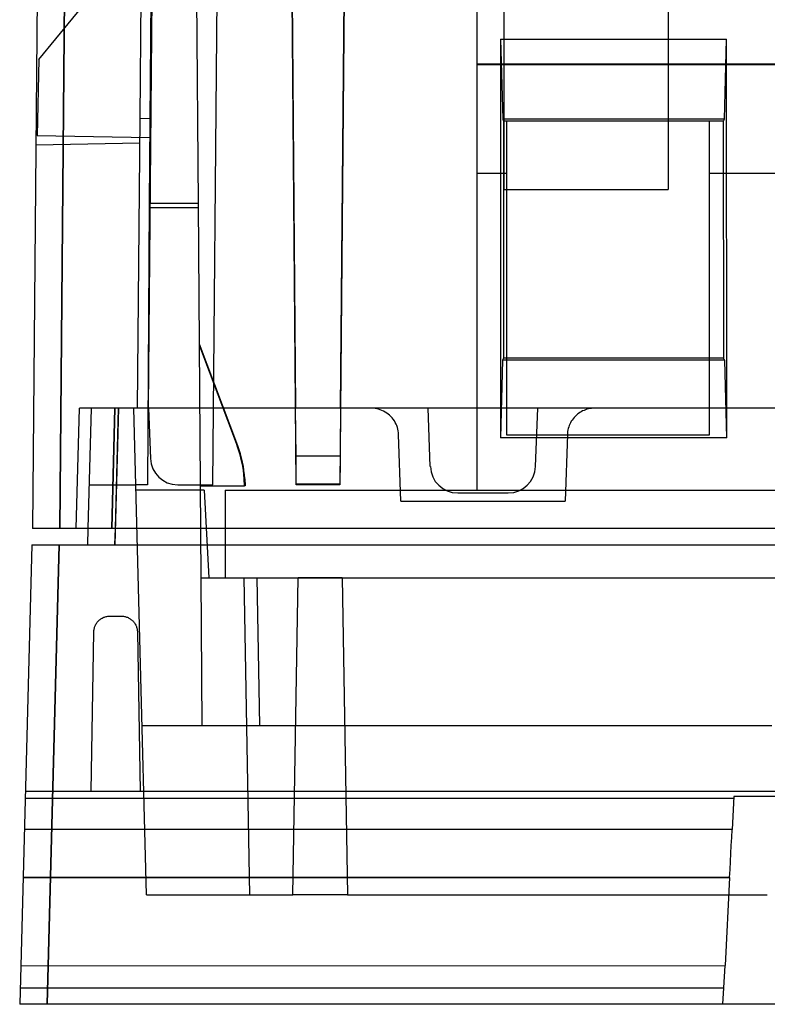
# Model space of a CAD drawing. Header units: millimetres. Extents: x 169.7 to 222.2, y -0.6 to 58.
# Tile 1 of 5: x 169.7 to 183.3, y -0.3 to 17.7. Entities that reach past the tile are written whole.
import ezdxf

# ---------------------------------------------------------------- set-up
doc = ezdxf.new("R2010")
doc.units = ezdxf.units.MM
doc.layers.add('MAIN-1', color=7, linetype='Continuous')
doc.layers.add('MAIN-2', color=7, linetype='Continuous')

msp = doc.modelspace()

# ---------------------------------------------------------------- linework, layer by layer
at = {"layer": 'MAIN-1'}
for p, q in [((170.113, 34.107), (169.888, 8.4)), ((170.388, 8.4), (170.612, 34.116)), ((178.445, 17.349), (178.44, 10.06)), ((178.445, 17.349), (182.574, 17.349)), ((178.445, 17.349), (178.483, 15.883)), ((182.536, 15.883), (182.574, 17.35)), ((182.579, 10.06), (182.574, 17.35)), ((178.483, 15.883), (178.499, 15.85)), ((182.536, 15.883), (178.483, 15.883)), ((178.499, 15.85), (178.496, 11.512)), ((182.52, 15.85), (178.499, 15.85)), ((178.559, 11.512), (178.559, 15.85)), ((181.509, 15.85), (181.509, 14.6)), ((182.26, 15.85), (182.26, 11.512)), ((182.52, 15.85), (182.536, 15.883)), ((182.523, 11.512), (182.52, 15.85)), ((178.559, 14.6), (181.509, 14.6)), ((178.478, 11.476), (178.44, 10.06)), ((182.541, 11.476), (178.478, 11.476)), ((178.497, 11.512), (178.479, 11.476)), ((182.523, 11.512), (178.496, 11.512)), ((182.54, 11.476), (182.522, 11.512)), ((182.579, 10.06), (182.541, 11.476)), ((182.579, 10.06), (178.44, 10.06)), ((169.889, 8.4), (169.888, 8.4)), ((169.89, 8.4), (169.889, 8.4)), ((169.893, 8.4), (169.89, 8.4)), ((169.896, 8.4), (169.893, 8.4)), ((169.901, 8.4), (169.896, 8.4)), ((169.906, 8.4), (169.901, 8.4)), ((169.913, 8.4), (169.906, 8.4)), ((169.92, 8.4), (169.913, 8.4)), ((169.928, 8.4), (169.92, 8.4)), ((169.938, 8.4), (169.928, 8.4)), ((169.948, 8.4), (169.938, 8.4)), ((169.959, 8.4), (169.948, 8.4)), ((169.971, 8.4), (169.959, 8.4)), ((169.984, 8.4), (169.971, 8.4)), ((169.997, 8.4), (169.984, 8.4)), ((170.012, 8.4), (169.997, 8.4)), ((170.027, 8.4), (170.012, 8.4)), ((170.043, 8.4), (170.027, 8.4)), ((170.059, 8.4), (170.043, 8.4)), ((170.077, 8.4), (170.059, 8.4)), ((170.095, 8.4), (170.077, 8.4)), ((170.113, 8.4), (170.095, 8.4)), ((170.132, 8.4), (170.113, 8.4)), ((170.152, 8.4), (170.132, 8.4)), ((170.171, 8.4), (170.152, 8.4)), ((170.192, 8.4), (170.171, 8.4)), ((170.212, 8.4), (170.192, 8.4)), ((170.233, 8.4), (170.212, 8.4)), ((170.254, 8.4), (170.233, 8.4)), ((170.275, 8.4), (170.254, 8.4)), ((170.297, 8.4), (170.275, 8.4)), ((170.319, 8.4), (170.297, 8.4)), ((170.342, 8.4), (170.319, 8.4)), ((170.365, 8.4), (170.342, 8.4)), ((170.388, 8.4), (170.365, 8.4)), ((221.431, 8.4), (170.388, 8.4)), ((170.9, 8.4), (170.893, 8.1)), ((171.392, 8.1), (171.4, 8.4)), ((169.872, 8.1), (169.652, -0.3)), ((169.872, 8.1), (169.872, 8.1)), ((169.872, 8.1), (169.874, 8.1)), ((169.874, 8.1), (169.876, 8.1)), ((169.876, 8.1), (169.88, 8.1)), ((169.88, 8.1), (169.884, 8.1)), ((169.884, 8.1), (169.89, 8.1)), ((169.89, 8.1), (169.896, 8.1)), ((169.896, 8.1), (169.903, 8.1)), ((169.903, 8.1), (169.912, 8.1)), ((169.912, 8.1), (169.921, 8.1)), ((169.921, 8.1), (169.931, 8.1)), ((169.931, 8.1), (169.942, 8.1)), ((169.942, 8.1), (169.954, 8.1)), ((169.954, 8.1), (169.967, 8.1)), ((169.967, 8.1), (169.981, 8.1)), ((169.981, 8.1), (169.995, 8.1)), ((169.995, 8.1), (170.01, 8.1)), ((170.01, 8.1), (170.026, 8.1)), ((170.026, 8.1), (170.043, 8.1)), ((170.043, 8.1), (170.06, 8.1)), ((170.06, 8.1), (170.078, 8.1)), ((170.078, 8.1), (170.096, 8.1)), ((170.096, 8.1), (170.115, 8.1)), ((170.115, 8.1), (170.135, 8.1)), ((170.135, 8.1), (170.155, 8.1)), ((170.152, -0.3), (170.372, 8.1)), ((170.155, 8.1), (170.175, 8.1)), ((170.175, 8.1), (170.195, 8.1)), ((170.195, 8.1), (170.216, 8.1)), ((170.216, 8.1), (170.237, 8.1)), ((170.237, 8.1), (170.259, 8.1)), ((170.259, 8.1), (170.281, 8.1)), ((170.281, 8.1), (170.303, 8.1)), ((170.303, 8.1), (170.325, 8.1)), ((170.325, 8.1), (170.348, 8.1)), ((170.348, 8.1), (170.371, 8.1)), ((170.372, 8.1), (221.448, 8.1)), ((169.654, -0.3), (169.652, -0.3)), ((169.652, -0.3), (169.652, -0.3)), ((169.656, -0.3), (169.654, -0.3)), ((169.66, -0.3), (169.656, -0.3)), ((169.665, -0.3), (169.66, -0.3)), ((169.671, -0.3), (169.665, -0.3)), ((169.678, -0.3), (169.671, -0.3)), ((169.686, -0.3), (169.678, -0.3)), ((169.695, -0.3), (169.686, -0.3)), ((169.705, -0.3), (169.695, -0.3)), ((169.716, -0.3), (169.705, -0.3)), ((169.728, -0.3), (169.716, -0.3)), ((169.741, -0.3), (169.728, -0.3)), ((169.755, -0.3), (169.741, -0.3)), ((169.769, -0.3), (169.755, -0.3)), ((169.784, -0.3), (169.769, -0.3)), ((169.8, -0.3), (169.784, -0.3)), ((169.817, -0.3), (169.8, -0.3)), ((169.835, -0.3), (169.817, -0.3)), ((169.853, -0.3), (169.835, -0.3)), ((169.872, -0.3), (169.853, -0.3)), ((169.891, -0.3), (169.872, -0.3)), ((169.911, -0.3), (169.891, -0.3)), ((169.931, -0.3), (169.911, -0.3)), ((169.952, -0.3), (169.931, -0.3)), ((169.973, -0.3), (169.952, -0.3)), ((169.994, -0.3), (169.973, -0.3)), ((170.016, -0.3), (169.994, -0.3)), ((170.038, -0.3), (170.016, -0.3)), ((170.06, -0.3), (170.038, -0.3)), ((170.083, -0.3), (170.06, -0.3)), ((170.106, -0.3), (170.083, -0.3)), ((170.129, -0.3), (170.106, -0.3)), ((170.153, -0.3), (170.129, -0.3)), ((185.052, -0.3), (170.153, -0.3)), ((182.51, -0.3), (182.51, -0.3))]:
    msp.add_line(p, q, dxfattribs=at)
at = {"layer": 'MAIN-2'}
for p, q in [((170.612, 34.111), (170.388, 8.4)), ((174.6, 21.578), (174.696, 10.6)), ((174.708, 9.2), (174.6, 21.578)), ((171.854, 15.902), (171.898, 20.902)), ((170.004, 16.978), (171.985, 19.4)), ((175.595, 19.407), (175.506, 9.2)), ((175.518, 10.6), (175.595, 19.407)), ((181.509, 19.1), (181.509, 15.85)), ((172.008, 10.6), (172.079, 18.739)), ((173.182, 9.2), (173.265, 18.739)), ((178.009, 18.739), (178.009, 16.9)), ((172.052, 18.682), (172.021, 14.341)), ((172.919, 14.341), (172.889, 18.68)), ((178.509, 14.6), (178.509, 18.27)), ((170.004, 16.978), (169.968, 15.586)), ((170.004, 16.978), (170.004, 16.978)), ((170.004, 16.978), (170.004, 16.978)), ((178.009, 16.9), (178.009, 9.1)), ((178.009, 16.9), (178.009, 16.9)), ((178.009, 16.9), (193.009, 16.9)), ((193.009, 16.878), (178.009, 16.878)), ((171.808, 10.6), (171.854, 15.902)), ((171.854, 15.902), (172.054, 15.9)), ((171.854, 15.902), (172.054, 15.9)), ((178.559, 15.85), (178.559, 15.85)), ((182.26, 15.85), (182.26, 15.85)), ((169.968, 15.586), (169.968, 15.586)), ((169.968, 15.586), (172.03, 15.55)), ((169.968, 15.586), (169.968, 15.586)), ((172.03, 15.55), (172.03, 15.55)), ((172.03, 15.55), (172.03, 15.55)), ((169.949, 15.417), (171.85, 15.45)), ((169.949, 15.417), (169.949, 15.417)), ((169.949, 15.417), (169.949, 15.417)), ((171.85, 15.45), (171.85, 15.45)), ((178.009, 14.9), (178.559, 14.9)), ((182.26, 14.9), (188.737, 14.9)), ((178.509, 14.6), (178.559, 14.6)), ((172.021, 14.341), (171.985, 9.2)), ((172.919, 14.341), (172.021, 14.341)), ((172.021, 14.269), (172.919, 14.269)), ((172.967, 7.5), (172.919, 14.341)), ((173.64, 9.911), (172.937, 11.773)), ((172.937, 11.741), (173.628, 9.911)), ((178.559, 10.11), (178.559, 11.512)), ((182.26, 11.512), (182.26, 10.11)), ((170.685, 8.4), (170.743, 10.6)), ((170.685, 8.4), (170.743, 10.6)), ((170.685, 8.4), (170.743, 10.6)), ((170.745, 10.6), (170.743, 10.6)), ((170.743, 10.6), (170.743, 10.6)), ((170.743, 10.6), (170.743, 10.6)), ((170.749, 10.6), (170.745, 10.6)), ((170.754, 10.6), (170.749, 10.6)), ((170.76, 10.6), (170.754, 10.6)), ((170.767, 10.6), (170.76, 10.6)), ((170.776, 10.6), (170.767, 10.6)), ((170.786, 10.6), (170.776, 10.6)), ((170.798, 10.6), (170.786, 10.6)), ((170.811, 10.6), (170.798, 10.6)), ((170.825, 10.6), (170.811, 10.6)), ((170.84, 10.6), (170.825, 10.6)), ((170.856, 10.6), (170.84, 10.6)), ((170.874, 10.6), (170.856, 10.6)), ((170.892, 10.6), (170.874, 10.6)), ((170.912, 10.6), (170.892, 10.6)), ((170.958, 10.6), (170.9, 8.4)), ((170.933, 10.6), (170.912, 10.6)), ((170.954, 10.6), (170.933, 10.6)), ((170.977, 10.6), (170.954, 10.6)), ((170.958, 10.6), (170.958, 10.6)), ((170.958, 10.6), (170.958, 10.6)), ((171.001, 10.6), (170.977, 10.6)), ((171.025, 10.6), (171.001, 10.6)), ((171.05, 10.6), (171.025, 10.6)), ((171.076, 10.6), (171.05, 10.6)), ((171.103, 10.6), (171.076, 10.6)), ((171.13, 10.6), (171.103, 10.6)), ((171.158, 10.6), (171.13, 10.6)), ((171.186, 10.6), (171.158, 10.6)), ((171.214, 10.6), (171.186, 10.6)), ((171.243, 10.6), (171.214, 10.6)), ((171.272, 10.6), (171.243, 10.6)), ((171.301, 10.6), (171.272, 10.6)), ((171.331, 10.6), (171.301, 10.6)), ((171.362, 10.6), (171.331, 10.6)), ((171.335, 8.4), (171.392, 10.6)), ((171.392, 10.6), (171.335, 8.4)), ((171.392, 10.6), (171.362, 10.6)), ((171.458, 10.6), (171.392, 8.1)), ((177.122, 10.6), (171.392, 10.6)), ((171.4, 8.4), (171.458, 10.6)), ((171.737, 10.6), (171.737, 10.6)), ((171.97, 1.7), (171.737, 10.6)), ((171.808, 10.6), (171.808, 10.6)), ((172.008, 10.6), (172.008, 10.6)), ((172.008, 10.6), (172.008, 10.6)), ((172.008, 10.6), (172.008, 10.6)), ((172.008, 10.6), (172.008, 10.6)), ((172.008, 10.6), (172.04, 9.683)), ((174.704, 9.721), (174.696, 10.6)), ((175.518, 10.6), (175.51, 9.721)), ((176.114, 10.599), (176.08, 10.6)), ((176.148, 10.595), (176.114, 10.599)), ((176.181, 10.59), (176.148, 10.595)), ((176.213, 10.582), (176.181, 10.59)), ((176.244, 10.572), (176.213, 10.582)), ((176.275, 10.56), (176.244, 10.572)), ((176.305, 10.546), (176.275, 10.56)), ((176.334, 10.53), (176.305, 10.546)), ((176.362, 10.512), (176.334, 10.53)), ((176.389, 10.493), (176.362, 10.512)), ((176.415, 10.471), (176.389, 10.493)), ((176.439, 10.448), (176.415, 10.471)), ((176.461, 10.423), (176.439, 10.448)), ((177.122, 10.6), (177.122, 10.6)), ((179.122, 10.6), (177.122, 10.6)), ((177.159, 9.533), (177.122, 10.6)), ((179.085, 9.533), (179.122, 10.6)), ((220.427, 10.6), (179.122, 10.6)), ((179.122, 10.6), (179.122, 10.6)), ((179.807, 10.45), (179.787, 10.429)), ((179.827, 10.469), (179.807, 10.45)), ((179.849, 10.488), (179.827, 10.469)), ((179.871, 10.505), (179.849, 10.488)), ((179.895, 10.521), (179.871, 10.505)), ((179.919, 10.536), (179.895, 10.521)), ((179.944, 10.549), (179.919, 10.536)), ((179.97, 10.561), (179.944, 10.549)), ((179.996, 10.571), (179.97, 10.561)), ((180.022, 10.58), (179.996, 10.571)), ((180.05, 10.587), (180.022, 10.58)), ((180.077, 10.593), (180.05, 10.587)), ((180.106, 10.597), (180.077, 10.593)), ((180.134, 10.599), (180.106, 10.597)), ((180.164, 10.6), (180.134, 10.599)), ((176.482, 10.397), (176.461, 10.423)), ((176.501, 10.369), (176.482, 10.397)), ((176.518, 10.341), (176.501, 10.369)), ((176.533, 10.311), (176.518, 10.341)), ((176.546, 10.281), (176.533, 10.311)), ((176.557, 10.25), (176.546, 10.281)), ((179.699, 10.285), (179.69, 10.258)), ((179.71, 10.31), (179.699, 10.285)), ((179.723, 10.335), (179.71, 10.31)), ((179.737, 10.36), (179.723, 10.335)), ((179.753, 10.384), (179.737, 10.36)), ((179.769, 10.407), (179.753, 10.384)), ((179.787, 10.429), (179.769, 10.407)), ((176.566, 10.218), (176.557, 10.25)), ((176.572, 10.186), (176.566, 10.218)), ((176.577, 10.152), (176.572, 10.186)), ((176.579, 10.117), (176.577, 10.152)), ((176.622, 8.9), (176.579, 10.117)), ((176.579, 10.117), (176.579, 10.117)), ((182.26, 10.11), (178.559, 10.11)), ((178.559, 10.11), (178.559, 10.11)), ((179.664, 10.117), (179.622, 8.9)), ((179.666, 10.147), (179.664, 10.117)), ((179.67, 10.176), (179.666, 10.147)), ((179.675, 10.204), (179.67, 10.176)), ((179.681, 10.231), (179.675, 10.204)), ((179.69, 10.258), (179.681, 10.231)), ((182.26, 10.11), (182.26, 10.11)), ((173.628, 9.911), (173.64, 9.911)), ((172.04, 9.683), (172.04, 9.683)), ((175.51, 9.721), (174.704, 9.721)), ((177.159, 9.533), (177.159, 9.533)), ((179.085, 9.533), (179.085, 9.533)), ((170.921, 9.2), (170.921, 9.2)), ((170.921, 9.2), (171.774, 9.2)), ((171.774, 9.2), (171.774, 9.2)), ((171.985, 9.2), (171.774, 9.2)), ((171.774, 9.2), (171.774, 9.2)), ((171.985, 9.2), (171.985, 9.2)), ((172.54, 9.2), (173.182, 9.2)), ((172.54, 9.2), (172.54, 9.2)), ((173.182, 9.2), (173.182, 9.2)), ((173.761, 9.18), (173.754, 9.309)), ((173.754, 9.309), (173.766, 9.309)), ((173.766, 9.309), (173.773, 9.18)), ((174.708, 9.2), (174.708, 9.208)), ((175.506, 9.208), (174.708, 9.208)), ((175.506, 9.2), (174.708, 9.2)), ((175.506, 9.2), (175.506, 9.208)), ((171.777, 9.1), (171.777, 9.1)), ((171.777, 9.1), (171.777, 9.1)), ((173.026, 9.1), (171.777, 9.1)), ((172.955, 9.18), (172.955, 9.18)), ((172.955, 9.18), (173.761, 9.18)), ((173.026, 9.1), (173.109, 7.5)), ((173.026, 9.1), (173.026, 9.1)), ((173.026, 9.1), (173.026, 9.1)), ((173.409, 9.1), (218.409, 9.1)), ((173.409, 9.1), (173.409, 7.5)), ((173.409, 9.1), (173.409, 9.1)), ((173.773, 9.18), (173.761, 9.18)), ((177.659, 9.05), (178.585, 9.05)), ((177.659, 9.05), (177.659, 9.05)), ((178.009, 9.1), (178.009, 9.1)), ((178.585, 9.05), (178.585, 9.05)), ((176.622, 8.9), (179.622, 8.9)), ((176.622, 8.9), (176.622, 8.9)), ((179.622, 8.9), (179.622, 8.9)), ((169.888, 8.4), (169.888, 8.4)), ((170.685, 8.4), (170.685, 8.4)), ((169.872, 8.1), (169.652, -0.3)), ((169.872, 8.1), (169.872, 8.1)), ((170.371, 8.1), (170.151, -0.3)), ((170.893, 8.1), (170.893, 8.1)), ((172.967, 7.5), (172.967, 7.5)), ((172.967, 7.5), (172.967, 7.5)), ((172.985, 4.8), (172.967, 7.5)), ((172.967, 7.5), (173.109, 7.5)), ((173.109, 7.5), (173.409, 7.5)), ((173.109, 7.5), (173.109, 7.5)), ((173.109, 7.5), (173.109, 7.5)), ((173.409, 7.5), (173.409, 7.5)), ((173.409, 7.5), (173.409, 7.5)), ((173.409, 7.5), (173.409, 7.5)), ((173.409, 7.5), (173.409, 7.5)), ((173.409, 7.5), (174.745, 7.5)), ((173.409, 7.5), (173.409, 7.5)), ((173.409, 7.5), (173.409, 7.5)), ((173.409, 7.5), (173.409, 7.5)), ((173.409, 7.5), (173.409, 7.5)), ((173.409, 7.5), (173.409, 7.5)), ((173.748, 7.5), (173.85, 1.7)), ((173.748, 7.5), (173.748, 7.5)), ((173.748, 7.5), (173.748, 7.5)), ((173.985, 7.5), (174.033, 4.8)), ((173.985, 7.5), (173.985, 7.5)), ((173.985, 7.5), (173.985, 7.5)), ((174.644, 1.7), (174.745, 7.5)), ((174.745, 7.5), (175.545, 7.5)), ((175.545, 7.5), (174.745, 7.5)), ((174.745, 7.5), (174.745, 7.5)), ((174.745, 7.5), (174.745, 7.5)), ((174.745, 7.5), (174.745, 7.5)), ((174.745, 7.5), (174.745, 7.5)), ((175.545, 7.5), (175.647, 1.7)), ((175.545, 7.5), (175.545, 7.5)), ((175.545, 7.5), (175.545, 7.5)), ((175.545, 7.5), (175.545, 7.5)), ((175.545, 7.5), (175.545, 7.5)), ((175.545, 7.5), (216.274, 7.5)), ((171.053, 6.661), (171.061, 6.674)), ((171.061, 6.674), (171.07, 6.686)), ((171.07, 6.686), (171.08, 6.698)), ((171.08, 6.698), (171.09, 6.709)), ((171.09, 6.709), (171.101, 6.719)), ((171.101, 6.719), (171.112, 6.729)), ((171.112, 6.729), (171.124, 6.739)), ((171.124, 6.739), (171.136, 6.747)), ((171.136, 6.747), (171.149, 6.756)), ((171.149, 6.756), (171.162, 6.763)), ((171.162, 6.763), (171.175, 6.77)), ((171.175, 6.77), (171.189, 6.776)), ((171.189, 6.776), (171.202, 6.782)), ((171.202, 6.782), (171.216, 6.787)), ((171.216, 6.787), (171.231, 6.791)), ((171.231, 6.791), (171.245, 6.794)), ((171.245, 6.794), (171.26, 6.797)), ((171.26, 6.797), (171.275, 6.798)), ((171.275, 6.798), (171.29, 6.8)), ((171.29, 6.8), (171.306, 6.8)), ((171.306, 6.8), (171.504, 6.8)), ((171.306, 6.8), (171.306, 6.8)), ((171.306, 6.8), (171.306, 6.8)), ((171.504, 6.8), (171.52, 6.8)), ((171.504, 6.8), (171.504, 6.8)), ((171.504, 6.8), (171.504, 6.8)), ((171.504, 6.8), (171.504, 6.8)), ((171.52, 6.8), (171.535, 6.798)), ((171.535, 6.798), (171.55, 6.797)), ((171.55, 6.797), (171.565, 6.794)), ((171.565, 6.794), (171.579, 6.791)), ((171.579, 6.791), (171.593, 6.787)), ((171.593, 6.787), (171.607, 6.782)), ((171.607, 6.782), (171.621, 6.776)), ((171.621, 6.776), (171.635, 6.77)), ((171.635, 6.77), (171.648, 6.763)), ((171.648, 6.763), (171.661, 6.756)), ((171.661, 6.756), (171.674, 6.747)), ((171.674, 6.747), (171.686, 6.739)), ((171.686, 6.739), (171.698, 6.729)), ((171.698, 6.729), (171.709, 6.719)), ((171.709, 6.719), (171.72, 6.709)), ((171.72, 6.709), (171.73, 6.698)), ((171.73, 6.698), (171.74, 6.686)), ((171.74, 6.686), (171.749, 6.674)), ((171.749, 6.674), (171.757, 6.661)), ((170.955, 3.6), (171.006, 6.505)), ((171.006, 6.521), (171.008, 6.536)), ((171.006, 6.505), (171.006, 6.521)), ((171.006, 6.505), (171.006, 6.505)), ((171.006, 6.505), (171.006, 6.505)), ((171.006, 6.505), (171.006, 6.505)), ((171.008, 6.536), (171.01, 6.551)), ((171.01, 6.551), (171.013, 6.566)), ((171.013, 6.566), (171.016, 6.58)), ((171.016, 6.58), (171.021, 6.594)), ((171.021, 6.594), (171.026, 6.608)), ((171.026, 6.608), (171.031, 6.622)), ((171.031, 6.622), (171.038, 6.635)), ((171.038, 6.635), (171.045, 6.648)), ((171.045, 6.648), (171.053, 6.661)), ((171.757, 6.661), (171.765, 6.648)), ((171.765, 6.648), (171.772, 6.635)), ((171.772, 6.635), (171.778, 6.622)), ((171.778, 6.622), (171.784, 6.608)), ((171.784, 6.608), (171.789, 6.594)), ((171.789, 6.594), (171.794, 6.58)), ((171.794, 6.58), (171.797, 6.566)), ((171.797, 6.566), (171.8, 6.551)), ((171.8, 6.551), (171.802, 6.536)), ((171.802, 6.536), (171.804, 6.521)), ((171.804, 6.521), (171.804, 6.505)), ((171.804, 6.505), (171.855, 3.6)), ((171.804, 6.505), (171.804, 6.505)), ((171.804, 6.505), (171.804, 6.505)), ((171.804, 6.505), (171.804, 6.505)), ((171.889, 4.801), (171.889, 4.801)), ((171.889, 4.8), (171.889, 4.8)), ((171.889, 4.8), (183.401, 4.8)), ((172.985, 4.8), (172.985, 4.8)), ((174.033, 4.8), (174.033, 4.8)), ((174.033, 4.8), (174.033, 4.8)), ((169.75, 3.47), (182.707, 3.47)), ((169.754, 3.6), (185.128, 3.6)), ((182.709, 3.5), (182.677, 2.896)), ((182.709, 3.5), (182.709, 3.5)), ((185.21, 3.5), (182.709, 3.5)), ((182.677, 2.896), (169.735, 2.896)), ((182.669, 2.748), (182.677, 2.896)), ((182.662, 2.602), (182.669, 2.748)), ((182.654, 2.455), (182.662, 2.602)), ((182.646, 2.31), (182.654, 2.455)), ((182.631, 2.02), (182.639, 2.164)), ((182.639, 2.164), (182.646, 2.31)), ((169.712, 2.02), (182.631, 2.02)), ((182.631, 2.019), (169.712, 2.019)), ((182.631, 2.019), (182.547, 0.411)), ((182.631, 2.019), (182.631, 2.02)), ((182.631, 2.019), (182.631, 2.019)), ((182.631, 2.019), (182.631, 2.019)), ((182.631, 2.019), (182.631, 2.019)), ((182.631, 2.019), (182.631, 2.019)), ((182.631, 2.019), (182.631, 2.019)), ((182.631, 2.019), (182.631, 2.019)), ((171.97, 1.7), (171.97, 1.7)), ((171.97, 1.7), (171.97, 1.7)), ((171.97, 1.7), (171.97, 1.7)), ((171.97, 1.7), (174.644, 1.7)), ((173.85, 1.7), (173.85, 1.7)), ((173.85, 1.7), (173.85, 1.7)), ((174.644, 1.7), (174.644, 1.7)), ((175.647, 1.7), (174.644, 1.7)), ((174.644, 1.7), (174.644, 1.7)), ((175.647, 1.7), (183.32, 1.7)), ((175.647, 1.7), (175.647, 1.7)), ((175.647, 1.7), (175.647, 1.7)), ((169.67, 0.406), (182.547, 0.411)), ((182.525, 0), (182.547, 0.411)), ((169.659, 0), (182.525, 0)), ((182.51, -0.3), (182.525, 0)), ((169.651, -0.3), (169.651, -0.3)), ((169.652, -0.3), (169.652, -0.3)), ((182.51, -0.3), (182.51, -0.3))]:
    msp.add_line(p, q, dxfattribs=at)
for centre, major_axis, ratio, start_param, end_param in [((171.757, 9.205), (-2, 0), 0.999996, -3.089376, -2.780451), ((171.769, 9.205), (-2, 0), 0.999996, -3.089376, -2.78045), ((172.54, 9.7), (0, 0.5), 1, 1.605703, 3.141593), ((174.704, 9.708), (0.004, -0.5), 0.000076, 0.008726, 1.596976), ((175.51, 9.708), (0.004, 0.5), 0.000076, 1.544617, 3.132867), ((177.659, 9.55), (0, -0.5), 1, -1.53589, 0), ((178.585, 9.55), (0, 0.5), 1, 3.141593, 4.677482)]:
    msp.add_ellipse(centre, major_axis=major_axis, ratio=ratio, start_param=start_param, end_param=end_param, dxfattribs=at)

doc.saveas('drawing.dxf')
